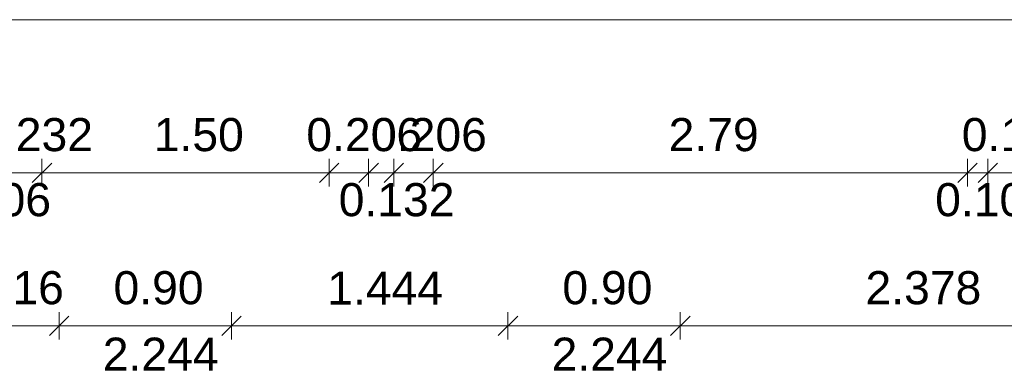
# Model space of a CAD drawing. Header units: millimetres. Extents: x 3534 to 41000, y -28700 to -5685.
# Tile 5 of 7: x 16935 to 22077, y -7810 to -5972. Entities that reach past the tile are written whole.
import ezdxf

# ---------------------------------------------------------------- set-up
doc = ezdxf.new("R2010")
doc.units = ezdxf.units.MM
doc.header["$MEASUREMENT"] = 0

msp = doc.modelspace()

# ---------------------------------------------------------------- linework, layer by layer
at = {"color": 18, "lineweight": 5, "true_color": 0x070707}
for points in [[(7188, -5972), (25488, -5972)], [(17102, -6721), (17000, -6823)], [(17102, -6721), (17000, -6823)], [(17051, -6700), (17051, -6844)], [(17051, -6700), (17051, -6844)], [(18602, -6721), (18500, -6823)], [(18602, -6721), (18500, -6823)], [(18551, -6700), (18551, -6844)], [(18551, -6700), (18551, -6844)], [(18808, -6721), (18706, -6823)], [(18808, -6721), (18706, -6823)], [(18757, -6700), (18757, -6844)], [(18757, -6700), (18757, -6844)], [(18940, -6721), (18838, -6823)], [(18940, -6721), (18838, -6823)], [(18889, -6700), (18889, -6844)], [(18889, -6700), (18889, -6844)], [(19146, -6721), (19044, -6823)], [(19146, -6721), (19044, -6823)], [(19095, -6700), (19095, -6844)], [(19095, -6700), (19095, -6844)], [(21936, -6721), (21834, -6823)], [(21936, -6721), (21834, -6823)], [(21885, -6700), (21885, -6844)], [(21885, -6700), (21885, -6844)], [(22042, -6721), (21940, -6823)], [(22042, -6721), (21940, -6823)], [(21991, -6700), (21991, -6844)], [(21991, -6700), (21991, -6844)], [(16819, -6772), (17051, -6772)], [(17051, -6772), (18551, -6772)], [(18551, -6772), (18757, -6772)], [(18757, -6772), (18889, -6772)], [(18889, -6772), (19095, -6772)], [(19095, -6772), (21885, -6772)], [(21885, -6772), (21991, -6772)], [(21991, -6772), (22163, -6772)], [(17141, -7500), (17141, -7644)], [(17141, -7500), (17141, -7644)], [(18041, -7500), (18041, -7644)], [(18041, -7500), (18041, -7644)], [(19485, -7500), (19485, -7644)], [(19485, -7500), (19485, -7644)], [(20385, -7500), (20385, -7644)], [(20385, -7500), (20385, -7644)], [(17192, -7521), (17090, -7623)], [(17192, -7521), (17090, -7623)], [(18092, -7521), (17990, -7623)], [(18092, -7521), (17990, -7623)], [(19536, -7521), (19434, -7623)], [(19536, -7521), (19434, -7623)], [(20436, -7521), (20334, -7623)], [(20436, -7521), (20334, -7623)], [(16425, -7572), (17141, -7572)], [(17141, -7572), (18041, -7572)], [(18041, -7572), (19485, -7572)], [(19485, -7572), (20385, -7572)], [(20385, -7572), (22763, -7572)]]:
    msp.add_lwpolyline(points, dxfattribs=at)

# ---------------------------------------------------------------- texts
at = {"color": 18, "true_color": 0x070707, "char_height": 173, "attachment_point": 7}
for s, insert in [('{\\fArial|b0|i0;0.232}', (16713, -6661.5)), ('{\\fArial|b0|i0;1.50}', (17635, -6661.5)), ('{\\fArial|b0|i0;0.206}', (18432, -6661.5)), ('{\\fArial|b0|i0;0.206}', (18770, -6661.5)), ('{\\fArial|b0|i0;2.79}', (20324, -6661.5)), ('{\\fArial|b0|i0;0.172}', (21855, -6661.5)), ('{\\fArial|b0|i0;0.206}', (16494, -7001.5)), ('{\\fArial|b0|i0;0.132}', (18601, -7001.5)), ('{\\fArial|b0|i0;0.106}', (21716, -7001.5)), ('{\\fArial|b0|i0;0.716}', (16561, -7461.5)), ('{\\fArial|b0|i0;0.90}', (17425, -7461.5)), ('{\\fArial|b0|i0;1.444}', (18541, -7461.5)), ('{\\fArial|b0|i0;0.90}', (19769, -7461.5)), ('{\\fArial|b0|i0;2.378}', (21352, -7461.5)), ('{\\fArial|b0|i0;2.244}', (17369, -7806.5)), ('{\\fArial|b0|i0;2.244}', (19713, -7806.5))]:
    msp.add_mtext(s, dxfattribs=dict(at, insert=insert))

doc.saveas('drawing.dxf')
